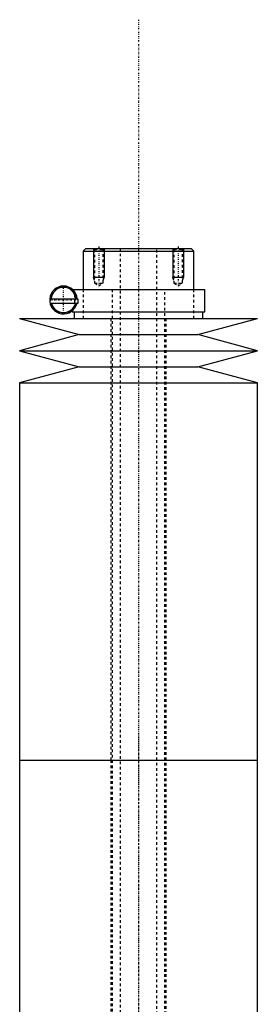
# Model space of a CAD drawing. Extents: x -90 to 90, y -319 to 715.
# Tile 10 of 10: x -45 to 45, y 343 to 715. Entities that reach past the tile are written whole.
import ezdxf

# ---------------------------------------------------------------- set-up
doc = ezdxf.new("R2010")
doc.units = 0
doc.linetypes.add('CENTER', pattern=[1.5, 0.45, -0.5, 0.05, -0.5])
doc.linetypes.add('DASHED', pattern=[2, 1, -1])
for name, color, linetype in [('AM_0', 7, 'CONTINUOUS'), ('AM_10', 7, 'CONTINUOUS'), ('AM_3', 7, 'DASHED'), ('AM_7', 7, 'CENTER')]:
    doc.layers.add(name, color=color, linetype=linetype)

msp = doc.modelspace()

# ---------------------------------------------------------------- linework, layer by layer
at = {"layer": 'AM_0', "color": 7, "linetype": 'CONTINUOUS'}
for p, q in [((-20, 629), (-21, 628)), ((-21, 628), (-21, 613.5)), ((-21, 628), (21, 628)), ((-20, 629), (20, 629)), ((21, 628), (20, 629)), ((21, 613.5), (21, 628)), ((-25, 613.5), (25.15, 613.5)), ((25.15, 605), (25.15, 613.5)), ((-33.63, 609.9), (-23, 609.9)), ((-23.34, 608.1), (-33.46, 608.1)), ((-23.29, 608.1), (-23.29, 608.31)), ((-23, 608.1), (-23.29, 608.1)), ((-23, 609.9), (-23, 608.1)), ((-25.15, 605.38), (-25.15, 605)), ((-25.15, 605), (25.15, 605)), ((-24.35, 605), (-24.35, 602.5)), ((24.35, 602.5), (24.35, 605)), ((-45, 602.5), (-22.5, 596.4)), ((-45, 602.5), (45, 602.5)), ((22.5, 596.4), (45, 602.5)), ((-22.5, 596.4), (-45, 590.3)), ((-22.5, 596.4), (22.5, 596.4)), ((45, 590.3), (22.5, 596.4)), ((-45, 590.3), (-22.5, 584.2)), ((-45, 590.3), (45, 590.3)), ((22.5, 584.2), (45, 590.3)), ((-22.5, 584.2), (-45, 578.1)), ((-22.5, 584.2), (22.5, 584.2)), ((45, 578.1), (22.5, 584.2)), ((-45, 578.1), (-45, 435.5)), ((-45, 578.1), (45, 578.1)), ((45, 435.5), (45, 578.1)), ((-45, 435.5), (-45, 305.02)), ((-45, 435.5), (45, 435.5)), ((0, 435.5), (45, 435.5)), ((45, 305.02), (45, 435.5))]:
    msp.add_line(p, q, dxfattribs=at)
for radius, start, end in [(5.25, 4.3696, 346.8943), (4.75, 4.8306, 175.1694), (4.75, 197.1418, 342.8582)]:
    msp.add_arc((-28.4, 609.5), radius, start, end, dxfattribs=at)
at = {"layer": 'AM_10', "color": 7, "linetype": 'CONTINUOUS'}
for p, q in [((-17, 629), (-17, 618)), ((-13, 629), (-13, 618)), ((13, 629), (13, 618)), ((17, 629), (17, 618)), ((-13, 618), (-17, 618)), ((-16.62, 616.9), (-17, 618)), ((-13.38, 616.9), (-13, 618)), ((17, 618), (13, 618)), ((13.38, 616.9), (13, 618)), ((16.62, 616.9), (17, 618))]:
    msp.add_line(p, q, dxfattribs=at)
at = {"layer": 'AM_3', "color": 6, "linetype": 'DASHED'}
for p, q in [((-17, 629), (-16.62, 628.62)), ((-16.62, 628.62), (-16.62, 615.8)), ((-16.62, 628.62), (-13.38, 628.62)), ((-13.38, 628.62), (-13, 629)), ((-13.38, 615.8), (-13.38, 628.62)), ((-7, 629), (-7, -50.5)), ((7, -50.5), (7, 629)), ((13, 629), (13.38, 628.62)), ((13.38, 628.62), (13.38, 615.8)), ((13.38, 628.62), (16.62, 628.62)), ((16.62, 628.62), (17, 629)), ((16.62, 615.8), (16.62, 628.62)), ((-16.62, 615.8), (-15, 614.86)), ((-16.62, 615.8), (-13.38, 615.8)), ((-15, 614.86), (-13.38, 615.8)), ((13.38, 615.8), (15, 614.86)), ((13.38, 615.8), (16.62, 615.8)), ((15, 614.86), (16.62, 615.8)), ((-25.15, 613.5), (-25.15, 613.1)), ((-25.15, 613.5), (-25, 613.5)), ((-24.16, 606.41), (-24.16, 612.59)), ((-21, 613.5), (-21, 602.5)), ((-10, 613.5), (-10, -10.5)), ((10, -10.5), (10, 613.5)), ((21, 602.5), (21, 613.5)), ((-25.15, 605.9), (-25.15, 605.38)), ((-10.5, 602.5), (-10.5, 435.5)), ((10.5, 435.5), (10.5, 602.5)), ((-10.5, 435.5), (-10.5, 257.5)), ((10.5, 257.5), (10.5, 435.5))]:
    msp.add_line(p, q, dxfattribs=at)
for points in [[(-24.16, 611.85, 0), (-24.2, 611.93, 0), (-24.3, 612.09, 0), (-24.39, 612.23, 0), (-24.43, 612.29, 0), (-24.48, 612.35, 0), (-24.56, 612.47, 0), (-24.64, 612.57, 0), (-24.72, 612.66, 0), (-24.79, 612.74, 0), (-24.86, 612.81, 0), (-24.89, 612.84, 0), (-24.91, 612.87, 0), (-24.97, 612.93, 0), (-25.01, 612.97, 0), (-25.05, 613.01, 0), (-25.09, 613.04, 0), (-25.11, 613.06, 0), (-25.12, 613.07, 0), (-25.13, 613.08, 0), (-25.14, 613.09, 0), (-25.15, 613.1, 0), (-25.15, 613.1, 0)], [(-25.15, 605.9, 0), (-25.15, 605.9, 0), (-25.14, 605.91, 0), (-25.13, 605.92, 0), (-25.12, 605.93, 0), (-25.11, 605.94, 0), (-25.09, 605.96, 0), (-25.05, 605.99, 0), (-25.01, 606.03, 0), (-24.97, 606.07, 0), (-24.91, 606.13, 0), (-24.89, 606.16, 0), (-24.86, 606.19, 0), (-24.79, 606.26, 0), (-24.72, 606.34, 0), (-24.64, 606.43, 0), (-24.56, 606.53, 0), (-24.48, 606.65, 0), (-24.43, 606.71, 0), (-24.39, 606.77, 0), (-24.3, 606.91, 0), (-24.2, 607.07, 0), (-24.16, 607.15, 0)]]:
    msp.add_polyline3d(points, dxfattribs=at)
msp.add_arc((-28.4, 609.5), 4.85, 28.9541, 331.0459, dxfattribs=at)
at = {"layer": 'AM_7', "color": 4, "linetype": 'CENTER'}
for p, q in [((0, 715.48), (0, -86.97)), ((-15, 629.71), (-15, 614.16)), ((15, 629.71), (15, 614.16)), ((0, 622.4), (0, 426.6)), ((-28.4, 604.41), (-28.4, 614.59)), ((-33.49, 609.5), (-23.31, 609.5)), ((0, 444.4), (0, 248.6))]:
    msp.add_line(p, q, dxfattribs=at)

doc.saveas('drawing.dxf')
